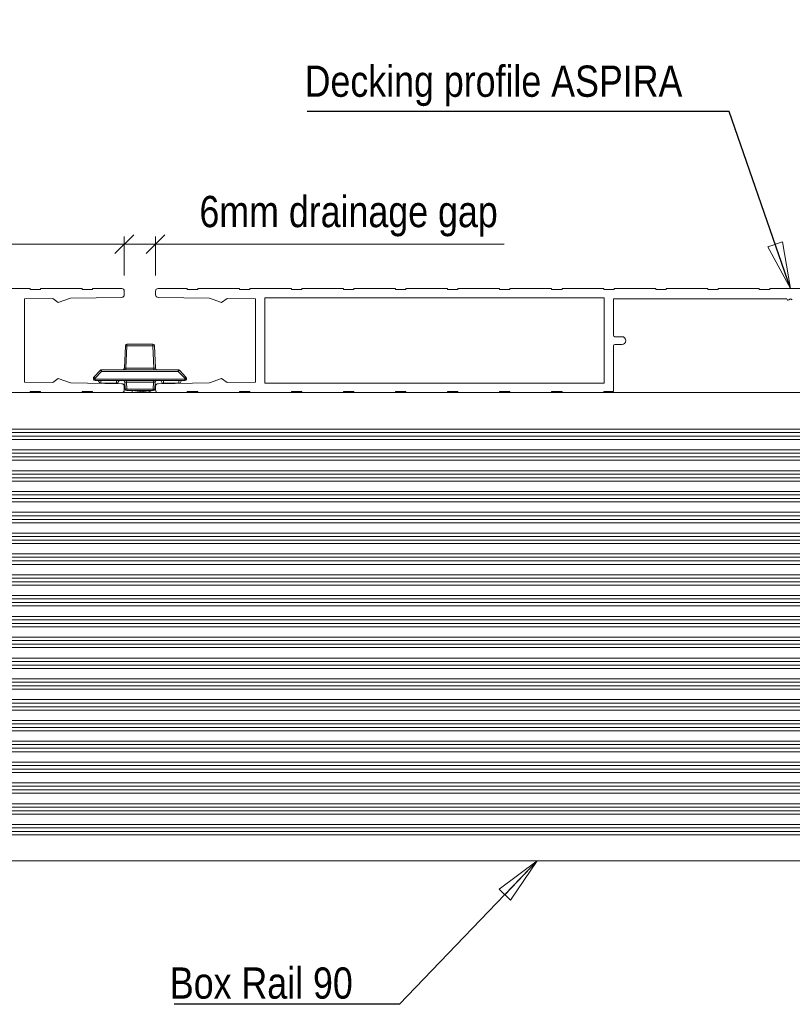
# Model space of a CAD drawing. Header units: millimetres. Extents: x 15 to 3247, y -45 to 876.
# Tile 6 of 13: x 583 to 731, y 255 to 445. Entities that reach past the tile are written whole.
import ezdxf

# ---------------------------------------------------------------- set-up
doc = ezdxf.new("R2010")
doc.units = ezdxf.units.MM
doc.header["$LTSCALE"] = 3
doc.layers.get('0').update_dxf_attribs({"lineweight": 18, "true_color": 0x2a2a2a})
for name, color, linetype, lineweight in [('Dimension (ISO)', 7, 'Continuous', 5), ('Symbol (ISO)', 7, 'Continuous', 25), ('Visible (ISO)', 7, 'Continuous', 13), ('Visible Narrow (ISO)', 7, 'Continuous', 5)]:
    doc.layers.add(name, color=color, linetype=linetype, lineweight=lineweight)
doc.styles.add('_Text_Narrow_Small', font='ARIALN.TTF')
doc.dimstyles.new('_Dim-20', dxfattribs={"dimscale": 3, "dimtxt": 2, "dimasz": 1.2, "dimexe": 0.5, "dimexo": 1, "dimgap": 0.5, "dimtad": 1, "dimdec": 1, "dimrnd": 1e-08, "dimdsep": 46, "dimtxsty": '_Text_Narrow_Small', "dimblk": 'OBLIQUE', "dimcen": 0.09, "dimclrd": 256, "dimclre": 256, "dimclrt": 256, "dimadec": 1, "dimazin": 0, "dimtfac": 10, "dimtdec": 0, "dimtmove": 0, "dimatfit": 3, "dimldrblk": 'Filled-1', "dimfxl": 1, "dimtolj": 1, "dimlwd": 0, "dimlwe": 0, "dimarcsym": 0})
doc.dimstyles.new('_Dim-20$7', dxfattribs={"dimscale": 3, "dimtxt": 2, "dimasz": 3, "dimexe": 0.5, "dimexo": 1, "dimgap": 0.5, "dimtad": 1, "dimdec": 1, "dimrnd": 1e-08, "dimdsep": 46, "dimtxsty": '_Text_Narrow_Small', "dimblk": 'OBLIQUE', "dimcen": 0.09, "dimclrd": 256, "dimclre": 256, "dimclrt": 256, "dimadec": 1, "dimazin": 0, "dimtfac": 10, "dimtdec": 0, "dimtmove": 0, "dimatfit": 3, "dimldrblk": 'Filled-1', "dimfxl": 1, "dimtolj": 1, "dimlwd": -1, "dimlwe": 0, "dimarcsym": 0})

# ---------------------------------------------------------------- blocks, each defined once
blk = doc.blocks.new('_Oblique')
at = {"color": 0, "linetype": 'ByBlock', "lineweight": -2}
blk.add_line((-0.5, -0.5), (0.5, 0.5), dxfattribs=at)
blk = doc.blocks.new('Filled-1')
at = {"color": 0}
for p, q in [((0, 0), (-1, 0.167)), ((-1, 0.167), (-1, -0.167)), ((-1, 0), (0, 0)), ((-1, -0.167), (0, 0))]:
    blk.add_line(p, q, dxfattribs=at)
at = {"color": 0, "flags": 128}
blk.add_lwpolyline([(-1, -0.167), (0, 0), (-1, 0.167), (-1, -0.167)], dxfattribs=at)
at = {"color": 0}
blk.add_solid([(-1, -0.167), (0, 0), (-1, 0.167), (-1, -0.167)], dxfattribs=at)
blk = doc.blocks.new('*D31')
at = {"layer": 'Defpoints', "color": 0, "transparency": 16777216}
for p in [(603, 401.41), (359, 392.41), (603, 392.41)]:
    blk.add_point(p, dxfattribs=at)
at = {"layer": 'Dimension (ISO)', "lineweight": 0, "transparency": 16777216}
for p, q in [((359, 395.41), (359, 402.91)), ((359, 401.41), (603, 401.41)), ((603, 395.41), (603, 402.91))]:
    blk.add_line(p, q, dxfattribs=at)
at = {"layer": 'Dimension (ISO)', "lineweight": 0, "transparency": 16777216, "xscale": 3.600000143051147, "yscale": 3.600000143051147, "zscale": 3.600000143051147, "rotation": 180}
blk.add_blockref('_Oblique', (359, 401.41), dxfattribs=at)
at = {"layer": 'Dimension (ISO)', "lineweight": 0, "transparency": 16777216, "xscale": 3.600000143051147, "yscale": 3.600000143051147, "zscale": 3.600000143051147}
blk.add_blockref('_Oblique', (603, 401.41), dxfattribs=at)
at = {"layer": 'Dimension (ISO)', "lineweight": 5, "transparency": 16777216, "insert": (481, 405.97), "char_height": 6, "attachment_point": 5, "style": '_Text_Narrow_Small'}
blk.add_mtext('\\A1;\\fArial Narrow|b0|i0;\\H6.0000;244mm board width', dxfattribs=at)
blk = doc.blocks.new('*D32')
at = {"layer": 'Defpoints', "color": 0, "transparency": 16777216}
for p in [(609, 401.41), (603, 392.41), (609, 392.41)]:
    blk.add_point(p, dxfattribs=at)
at = {"layer": 'Dimension (ISO)', "lineweight": 0, "transparency": 16777216}
for p, q in [((603, 401.41), (599.4, 401.41)), ((603, 395.41), (603, 402.91)), ((603, 401.41), (609, 401.41)), ((609, 395.41), (609, 402.91)), ((609, 401.41), (675.99, 401.41))]:
    blk.add_line(p, q, dxfattribs=at)
at = {"layer": 'Dimension (ISO)', "lineweight": 0, "transparency": 16777216, "xscale": 3.600000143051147, "yscale": 3.600000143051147, "zscale": 3.600000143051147}
blk.add_blockref('_Oblique', (603, 401.41), dxfattribs=at)
at = {"layer": 'Dimension (ISO)', "lineweight": 0, "transparency": 16777216, "xscale": 3.600000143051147, "yscale": 3.600000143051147, "zscale": 3.600000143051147, "rotation": 180}
blk.add_blockref('_Oblique', (609, 401.41), dxfattribs=at)
at = {"layer": 'Dimension (ISO)', "lineweight": 5, "transparency": 16777216, "insert": (646.09, 406.8), "char_height": 6, "attachment_point": 5, "style": '_Text_Narrow_Small'}
blk.add_mtext('\\A1;\\fArial Narrow|b0|i0;\\H6.0000;6mm drainage gap', dxfattribs=at)

msp = doc.modelspace()

# ---------------------------------------------------------------- linework, layer by layer
at = {"layer": 'Visible (ISO)'}
for p, q in [((584.899, 392.908), (576.899, 392.908)), ((584.899, 392.708), (584.899, 392.908)), ((586.899, 392.708), (584.899, 392.708)), ((586.899, 392.908), (586.899, 392.708)), ((594.899, 392.908), (586.899, 392.908)), ((594.899, 392.708), (594.899, 392.908)), ((596.899, 392.708), (594.899, 392.708)), ((596.899, 392.908), (596.899, 392.708)), ((602.499, 392.908), (596.899, 392.908)), ((602.999, 391.7), (602.999, 392.408)), ((608.999, 392.408), (608.999, 391.7)), ((615.099, 392.908), (609.499, 392.908)), ((615.099, 392.708), (615.099, 392.908)), ((617.099, 392.708), (615.099, 392.708)), ((617.099, 392.908), (617.099, 392.708)), ((625.099, 392.908), (617.099, 392.908)), ((625.099, 392.708), (625.099, 392.908)), ((627.099, 392.708), (625.099, 392.708)), ((627.099, 392.908), (627.099, 392.708)), ((635.099, 392.908), (627.099, 392.908)), ((635.099, 392.708), (635.099, 392.908)), ((637.099, 392.708), (635.099, 392.708)), ((637.099, 392.908), (637.099, 392.708)), ((645.099, 392.908), (637.099, 392.908)), ((645.099, 392.708), (645.099, 392.908)), ((647.099, 392.708), (645.099, 392.708)), ((647.099, 392.908), (647.099, 392.708)), ((655.099, 392.908), (647.099, 392.908)), ((655.099, 392.708), (655.099, 392.908)), ((657.099, 392.708), (655.099, 392.708)), ((657.099, 392.908), (657.099, 392.708)), ((665.099, 392.908), (657.099, 392.908)), ((665.099, 392.708), (665.099, 392.908)), ((667.099, 392.708), (665.099, 392.708)), ((667.099, 392.908), (667.099, 392.708)), ((675.099, 392.908), (667.099, 392.908)), ((675.099, 392.708), (675.099, 392.908)), ((677.099, 392.708), (675.099, 392.708)), ((677.099, 392.908), (677.099, 392.708)), ((685.099, 392.908), (677.099, 392.908)), ((685.099, 392.708), (685.099, 392.908)), ((687.099, 392.708), (685.099, 392.708)), ((687.099, 392.908), (687.099, 392.708)), ((695.099, 392.908), (687.099, 392.908)), ((695.099, 392.708), (695.099, 392.908)), ((697.099, 392.708), (695.099, 392.708)), ((697.099, 392.908), (697.099, 392.708)), ((705.099, 392.908), (697.099, 392.908)), ((705.099, 392.708), (705.099, 392.908)), ((707.099, 392.708), (705.099, 392.708)), ((707.099, 392.908), (707.099, 392.708)), ((715.099, 392.908), (707.099, 392.908)), ((715.099, 392.708), (715.099, 392.908)), ((717.099, 392.708), (715.099, 392.708)), ((717.099, 392.908), (717.099, 392.708)), ((724.999, 392.908), (717.099, 392.908)), ((724.999, 392.708), (724.999, 392.908)), ((726.999, 392.708), (724.999, 392.708)), ((726.999, 392.908), (726.999, 392.708)), ((734.999, 392.908), (726.999, 392.908)), ((583.799, 390.908), (589.261, 390.994)), ((583.799, 374.908), (583.799, 390.908)), ((589.261, 390.994), (590.299, 390.211)), ((590.299, 390.211), (592.655, 391.047)), ((592.655, 391.047), (602.507, 391.201)), ((609.491, 391.201), (619.343, 391.047)), ((619.343, 391.047), (621.699, 390.211)), ((621.699, 390.211), (622.737, 390.994)), ((622.737, 390.994), (628.199, 390.908)), ((628.199, 390.908), (628.199, 374.908)), ((629.999, 374.708), (629.999, 391.108)), ((629.999, 391.108), (695.199, 391.108)), ((695.199, 391.108), (695.199, 374.708)), ((696.999, 390.908), (730.299, 390.908)), ((696.999, 383.908), (696.999, 390.908)), ((730.66, 390.708), (730.999, 390.92)), ((730.999, 390.92), (731.338, 390.708)), ((608.498, 382.208), (603.5, 382.208)), ((698.599, 383.658), (697.249, 383.658)), ((603.2, 381.921), (603.011, 377.595)), ((608.986, 377.595), (608.797, 381.921)), ((696.999, 373.108), (696.999, 381.908)), ((697.249, 382.158), (698.599, 382.158)), ((598.41, 377.216), (597.153, 375.902)), ((613.371, 377.308), (598.627, 377.308)), ((614.845, 375.902), (613.587, 377.216)), ((589.261, 374.823), (583.799, 374.908)), ((590.299, 375.606), (589.261, 374.823)), ((592.655, 374.77), (590.299, 375.606)), ((602.507, 374.616), (592.655, 374.77)), ((597.07, 375.682), (597.078, 375.495)), ((597.378, 375.208), (614.62, 375.208)), ((598.287, 374.708), (597.999, 375.208)), ((598.499, 374.708), (598.287, 374.708)), ((598.499, 374.708), (601.499, 374.708)), ((601.71, 374.708), (601.499, 374.708)), ((601.71, 374.708), (601.999, 375.208)), ((603.103, 374.921), (603.161, 373.595)), ((608.837, 373.595), (608.895, 374.921)), ((619.343, 374.77), (609.491, 374.616)), ((610.287, 374.708), (609.999, 375.208)), ((610.499, 374.708), (610.287, 374.708)), ((610.499, 374.708), (613.499, 374.708)), ((613.71, 374.708), (613.499, 374.708)), ((613.71, 374.708), (613.999, 375.208)), ((614.92, 375.495), (614.928, 375.682)), ((621.699, 375.606), (619.343, 374.77)), ((622.737, 374.823), (621.699, 375.606)), ((628.199, 374.908), (622.737, 374.823)), ((695.199, 374.708), (629.999, 374.708)), ((576.899, 372.908), (584.899, 372.908)), ((584.899, 373.108), (586.899, 373.108)), ((584.899, 372.908), (584.899, 373.108)), ((584.899, 372.908), (586.899, 372.908)), ((586.899, 373.108), (586.899, 372.908)), ((586.899, 372.908), (594.899, 372.908)), ((594.899, 373.108), (596.899, 373.108)), ((594.899, 372.908), (594.899, 373.108)), ((594.899, 372.908), (596.899, 372.908)), ((596.899, 373.108), (596.899, 372.908)), ((596.899, 372.908), (602.499, 372.908)), ((602.499, 372.908), (609.499, 372.908)), ((602.999, 373.408), (602.999, 374.116)), ((603.461, 373.308), (608.537, 373.308)), ((604.499, 373.308), (604.499, 372.908)), ((604.663, 372.908), (607.1, 373.308)), ((608.036, 373.308), (605.718, 372.908)), ((608.076, 373.231), (607.599, 372.908)), ((608.999, 374.116), (608.999, 373.408)), ((609.499, 372.908), (615.099, 372.908)), ((615.099, 373.108), (617.099, 373.108)), ((615.099, 372.908), (615.099, 373.108)), ((615.099, 372.908), (617.099, 372.908)), ((617.099, 373.108), (617.099, 372.908)), ((617.099, 372.908), (625.099, 372.908)), ((625.099, 373.108), (627.099, 373.108)), ((625.099, 372.908), (625.099, 373.108)), ((625.099, 372.908), (627.099, 372.908)), ((627.099, 373.108), (627.099, 372.908)), ((627.099, 372.908), (635.099, 372.908)), ((635.099, 373.108), (637.099, 373.108)), ((635.099, 372.908), (635.099, 373.108)), ((635.099, 372.908), (637.099, 372.908)), ((637.099, 373.108), (637.099, 372.908)), ((637.099, 372.908), (645.099, 372.908)), ((645.099, 373.108), (647.099, 373.108)), ((645.099, 372.908), (645.099, 373.108)), ((645.099, 372.908), (647.099, 372.908)), ((647.099, 373.108), (647.099, 372.908)), ((647.099, 372.908), (655.099, 372.908)), ((655.099, 373.108), (657.099, 373.108)), ((655.099, 372.908), (655.099, 373.108)), ((655.099, 372.908), (657.099, 372.908)), ((657.099, 373.108), (657.099, 372.908)), ((657.099, 372.908), (665.099, 372.908)), ((665.099, 373.108), (667.099, 373.108)), ((665.099, 372.908), (665.099, 373.108)), ((665.099, 372.908), (667.099, 372.908)), ((667.099, 373.108), (667.099, 372.908)), ((667.099, 372.908), (675.099, 372.908)), ((675.099, 373.108), (677.099, 373.108)), ((675.099, 372.908), (675.099, 373.108)), ((675.099, 372.908), (677.099, 372.908)), ((677.099, 373.108), (677.099, 372.908)), ((677.099, 372.908), (685.099, 372.908)), ((685.099, 373.108), (687.099, 373.108)), ((685.099, 372.908), (685.099, 373.108)), ((685.099, 372.908), (687.099, 372.908)), ((687.099, 373.108), (687.099, 372.908)), ((687.099, 372.908), (695.099, 372.908)), ((695.099, 373.108), (696.999, 373.108)), ((695.099, 372.908), (695.099, 373.108)), ((695.099, 372.908), (766.899, 372.908)), ((345.999, 365.908), (1115.999, 365.908)), ((345.999, 363.908), (1115.999, 363.908)), ((345.999, 361.908), (1115.999, 361.908)), ((345.999, 359.908), (1115.999, 359.908)), ((345.999, 357.908), (1115.999, 357.908)), ((345.999, 355.908), (1115.999, 355.908)), ((345.999, 353.908), (1115.999, 353.908)), ((345.999, 351.908), (1115.999, 351.908)), ((345.999, 349.908), (1115.999, 349.908)), ((345.999, 347.908), (1115.999, 347.908)), ((345.999, 345.908), (1115.999, 345.908)), ((345.999, 343.908), (1115.999, 343.908)), ((345.999, 341.908), (1115.999, 341.908)), ((345.999, 339.908), (1115.999, 339.908)), ((345.999, 337.908), (1115.999, 337.908)), ((345.999, 335.908), (1115.999, 335.908)), ((345.999, 333.908), (1115.999, 333.908)), ((345.999, 331.908), (1115.999, 331.908)), ((345.999, 329.908), (1115.999, 329.908)), ((345.999, 327.908), (1115.999, 327.908)), ((345.999, 325.908), (1115.999, 325.908)), ((345.999, 323.908), (1115.999, 323.908)), ((345.999, 321.908), (1115.999, 321.908)), ((345.999, 319.908), (1115.999, 319.908)), ((345.999, 317.908), (1115.999, 317.908)), ((345.999, 315.908), (1115.999, 315.908)), ((345.999, 313.908), (1115.999, 313.908)), ((345.999, 311.908), (1115.999, 311.908)), ((345.999, 309.908), (1115.999, 309.908)), ((345.999, 307.908), (1115.999, 307.908)), ((345.999, 305.908), (1115.999, 305.908)), ((345.999, 303.908), (1115.999, 303.908)), ((345.999, 301.908), (1115.999, 301.908)), ((345.999, 299.908), (1115.999, 299.908)), ((530.999, 297.908), (980.999, 297.908)), ((530.999, 295.908), (980.999, 295.908)), ((530.999, 293.908), (980.999, 293.908)), ((530.999, 291.908), (980.999, 291.908)), ((530.999, 289.908), (980.999, 289.908)), ((530.999, 287.908), (980.999, 287.908)), ((530.999, 282.908), (980.999, 282.908))]:
    msp.add_line(p, q, dxfattribs=at)
for centre, radius, start, end in [((602.499, 392.408), 0.5, 0, 90), ((602.499, 391.7), 0.5, 270.89517, 0), ((609.499, 392.408), 0.5, 90, 180), ((609.499, 391.7), 0.5, 180, 269.10483), ((730.535, 390.908), 0.236, 180, 301.99227), ((603.5, 381.908), 0.3, 90, 177.5), ((608.498, 381.908), 0.3, 2.5, 90), ((697.249, 383.908), 0.25, 180, 270), ((698.599, 382.908), 0.75, 270, 90), ((697.249, 381.908), 0.25, 90, 180), ((598.627, 377.008), 0.3, 90, 136.25), ((602.712, 377.608), 0.3, 270, 357.5), ((609.286, 377.608), 0.3, 182.5, 270), ((613.371, 377.008), 0.3, 43.75, 90), ((597.37, 375.695), 0.3, 136.25, 182.5), ((597.378, 375.508), 0.3, 182.5, 270), ((602.803, 374.908), 0.3, 2.5, 90), ((609.194, 374.908), 0.3, 90, 177.5), ((614.62, 375.508), 0.3, 270, 357.5), ((614.628, 375.695), 0.3, 357.5, 43.75), ((602.499, 373.408), 0.5, 270, 0), ((602.499, 374.116), 0.5, 0, 89.10483), ((603.461, 373.608), 0.3, 182.5, 270), ((608.537, 373.608), 0.3, 270, 357.5), ((609.499, 374.116), 0.5, 90.89517, 180), ((609.499, 373.408), 0.5, 180, 270)]:
    msp.add_arc(centre, radius, start, end, dxfattribs=at)
at = {"layer": 'Visible Narrow (ISO)'}
for p, q in [((603.5, 382.208), (603.5, 381.921)), ((608.498, 381.921), (608.498, 382.208)), ((603.311, 377.595), (603.5, 381.921)), ((603.5, 381.921), (608.498, 381.921)), ((608.498, 381.921), (608.687, 377.595)), ((597.37, 375.682), (598.627, 376.995)), ((598.627, 377.308), (598.627, 376.995)), ((598.627, 376.995), (613.371, 376.995)), ((603.311, 377.595), (603.311, 377.308)), ((608.687, 377.595), (603.311, 377.595)), ((608.687, 377.308), (608.687, 377.595)), ((613.371, 376.995), (613.371, 377.308)), ((613.371, 376.995), (614.628, 375.682)), ((597.378, 375.495), (597.37, 375.682)), ((597.378, 375.495), (597.378, 375.208)), ((614.62, 375.495), (597.378, 375.495)), ((598.499, 375.208), (598.499, 374.708)), ((601.499, 375.208), (601.499, 374.708)), ((603.403, 375.208), (603.403, 374.921)), ((603.403, 374.921), (608.595, 374.921)), ((603.461, 373.595), (603.403, 374.921)), ((608.595, 374.921), (608.537, 373.595)), ((608.595, 374.921), (608.595, 375.208)), ((610.499, 375.208), (610.499, 374.708)), ((613.499, 375.208), (613.499, 374.708)), ((614.628, 375.682), (614.62, 375.495)), ((614.62, 375.208), (614.62, 375.495)), ((603.461, 373.595), (603.461, 373.308)), ((608.537, 373.595), (603.461, 373.595)), ((608.537, 373.308), (608.537, 373.595)), ((345.999, 365.257), (1115.999, 365.257)), ((345.999, 364.556), (1115.999, 364.556)), ((345.999, 361.257), (1115.999, 361.257)), ((345.999, 360.556), (1115.999, 360.556)), ((345.999, 357.257), (1115.999, 357.257)), ((1115.999, 356.556), (345.999, 356.556)), ((345.999, 353.257), (1115.999, 353.257)), ((345.999, 352.556), (1115.999, 352.556)), ((345.999, 349.257), (1115.999, 349.257)), ((345.999, 348.556), (1115.999, 348.556)), ((345.999, 345.257), (1115.999, 345.257)), ((345.999, 344.556), (1115.999, 344.556)), ((345.999, 341.257), (1115.999, 341.257)), ((345.999, 340.556), (1115.999, 340.556)), ((345.999, 337.257), (1115.999, 337.257)), ((345.999, 336.556), (1115.999, 336.556)), ((345.999, 333.257), (1115.999, 333.257)), ((345.999, 332.556), (1115.999, 332.556)), ((345.999, 329.257), (1115.999, 329.257)), ((345.999, 328.556), (1115.999, 328.556)), ((345.999, 325.257), (1115.999, 325.257)), ((345.999, 324.556), (1115.999, 324.556)), ((345.999, 321.257), (1115.999, 321.257)), ((345.999, 320.556), (1115.999, 320.556)), ((345.999, 317.257), (1115.999, 317.257)), ((345.999, 316.556), (1115.999, 316.556)), ((345.999, 313.257), (1115.999, 313.257)), ((345.999, 312.556), (1115.999, 312.556)), ((345.999, 309.257), (1115.999, 309.257)), ((345.999, 308.556), (1115.999, 308.556)), ((345.999, 305.257), (1115.999, 305.257)), ((345.999, 304.556), (1115.999, 304.556)), ((345.999, 301.257), (1115.999, 301.257)), ((345.999, 300.556), (1115.999, 300.556)), ((530.999, 297.257), (980.999, 297.257)), ((530.999, 296.556), (980.999, 296.556)), ((530.999, 293.257), (980.999, 293.257)), ((530.999, 292.556), (980.999, 292.556)), ((530.999, 289.257), (980.999, 289.257)), ((530.999, 288.556), (980.999, 288.556))]:
    msp.add_line(p, q, dxfattribs=at)
for centre, major_axis, ratio, start_param, end_param in [((603.5, 381.908), (-0.3, 0.013), 0.043578, 4.7142916, 6.2831853), ((608.498, 381.908), (0.3, 0.013), 0.043578, 0, 1.5688937), ((598.627, 377.008), (-0.217, 0.207), 0.0315234, 0, 1.6009643), ((603.312, 377.608), (-0.301, -0.013), 0.0432476, 6.2794017, 7.8482954), ((608.685, 377.608), (-0.301, 0.013), 0.0432476, 1.5764826, 3.1453762), ((613.371, 377.008), (0.217, 0.207), 0.0315234, 4.682221, 6.2831853), ((597.37, 375.695), (-0.3, -0.013), 0.043578, 0, 1.5688937), ((597.378, 375.508), (-0.3, -0.013), 0.043578, 0, 1.5688937), ((597.37, 375.695), (-0.217, 0.207), 0.0315234, 0, 1.6009643), ((603.404, 374.908), (0.301, -0.013), 0.0432476, 1.5764826, 3.1453762), ((608.594, 374.908), (0.301, 0.013), 0.0432476, 6.2794017, 7.8482954), ((614.62, 375.508), (0.3, -0.013), 0.043578, 4.7142916, 6.2831853), ((614.628, 375.695), (0.217, 0.207), 0.0315234, 4.682221, 6.2831853), ((614.628, 375.695), (0.3, -0.013), 0.043578, 4.7142916, 6.2831853), ((603.461, 373.608), (-0.3, -0.013), 0.043578, 0, 1.5688937), ((608.537, 373.608), (0.3, -0.013), 0.043578, 4.7142916, 6.2831853)]:
    msp.add_ellipse(centre, major_axis=major_axis, ratio=ratio, start_param=start_param, end_param=end_param, dxfattribs=at)

# ---------------------------------------------------------------- texts
at = {"layer": 'Symbol (ISO)', "char_height": 6, "attachment_point": 8, "style": '_Text_Narrow_Small'}
for s, insert, width in [('\\fArial Narrow|b0|i0;Decking profile ASPIRA', (673.934, 427.947), 72.60232), ('\\fArial Narrow|b0|i0;Box Rail 90', (629.325, 256.36), 35.14749)]:
    msp.add_mtext(s, dxfattribs=dict(at, insert=insert, width=width))

# ---------------------------------------------------------------- dimensions: what is measured, and where the dimension line sits
at = {"layer": 'Dimension (ISO)', "lineweight": 5}
for base, p1, p2, text, override, picture, middle in [((608.999, 401.408), (602.999, 392.408), (608.999, 392.408), '\\fArial Narrow|b0|i0;\\H6.0000;<>mm drainage gap', {"dimgap": 0.5, "dimdec": 1, "dimtol": 0, "dimlim": 0, "dimtp": 0, "dimtm": 0, "dimtdec": 0, "dimtofl": 1, "dimatfit": 1}, '*D32', (646.092, 401.408)), ((602.999, 401.408), (358.999, 392.408), (602.999, 392.408), '\\fArial Narrow|b0|i0;\\H6.0000;<>mm board width', {"dimgap": 0.5, "dimdec": 1, "dimtol": 0, "dimlim": 0, "dimtp": 0, "dimtm": 0, "dimtdec": 0, "dimtofl": 0, "dimatfit": 1}, '*D31', (480.999, 401.408))]:
    dim = msp.add_linear_dim(base=base, p1=p1, p2=p2, angle=180, text=text, dimstyle='_Dim-20', override=override, dxfattribs=at)
    dim.commit()
    dim.dimension.update_dxf_attribs({"geometry": picture, "text_midpoint": middle, "dimtype": 160})

# ---------------------------------------------------------------- leaders
at = {"layer": 'Symbol (ISO)', "annotation_type": 0, "has_hookline": 1, "hookline_direction": 1}
for points, text_width in [([(730.999, 392.908), (719.235, 426.947), (710.235, 426.947)], 72.082), ([(682.343, 282.908), (655.899, 255.36), (646.899, 255.36)], 34.302)]:
    msp.add_leader(points, dimstyle='_Dim-20$7', override={"dimgap": 0, "dimtad": 1}, dxfattribs=dict(at, text_width=text_width))

doc.saveas('drawing.dxf')
